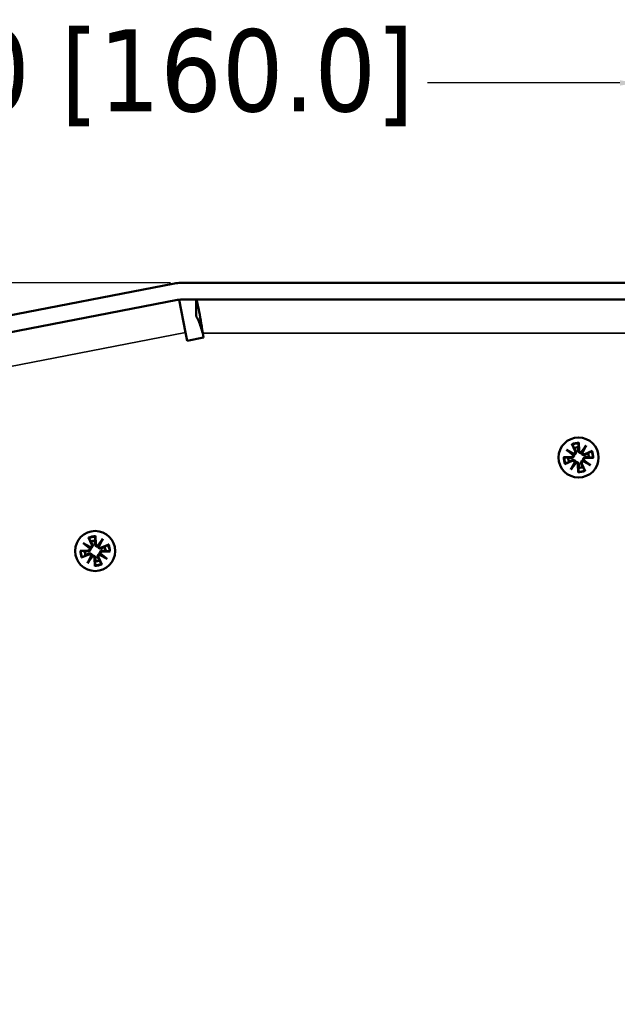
# Model space of a CAD drawing. Header units: inches. Extents: x 1.9 to 64.4, y 1.6 to 69.2.
# Tile 37 of 256: x 7 to 10.6, y 60.1 to 66.1. Entities that reach past the tile are written whole.
import ezdxf

# ---------------------------------------------------------------- set-up
doc = ezdxf.new("R2010")
doc.units = ezdxf.units.IN
doc.header["$MEASUREMENT"] = 0
for name, color, linetype, lineweight in [('Dimension (ANSI)', 7, 'Continuous', 25), ('Visible (ANSI)', 7, 'Continuous', 50), ('Visible Narrow (ANSI)', 7, 'Continuous', 35)]:
    doc.layers.add(name, color=color, linetype=linetype, lineweight=lineweight)
doc.styles.add('Note Text (ANSI)', font='tahoma.ttf')
doc.dimstyles.new('Default (ANSI)', dxfattribs={"dimtxt": 0.5, "dimasz": 0.098425, "dimexe": 0.125, "dimexo": 0.0625, "dimgap": 0.031496, "dimtad": 0, "dimtih": 1, "dimtoh": 1, "dimrnd": 1e-08, "dimzin": 4, "dimdsep": 46, "dimtxsty": 'Note Text (ANSI)', "dimcen": 0.09, "dimdle": 0.393701, "dimclrd": 256, "dimclre": 256, "dimclrt": 256, "dimadec": 0, "dimazin": 1, "dimtfac": 1, "dimtofl": 0, "dimtmove": 0, "dimatfit": 3, "dimfxl": 1, "dimtolj": 1, "dimtzin": 4, "dimlwd": -1, "dimlwe": -1, "dimarcsym": 0})

# ---------------------------------------------------------------- blocks, each defined once
blk = doc.blocks.new('*D4')
at = {"layer": 'Defpoints', "color": 0}
for p in [(4.4426, 66.771), (12.0387, 64.959), (4.4426, 63.6846)]:
    blk.add_point(p, dxfattribs=at)
at = {"layer": 'Dimension (ANSI)'}
for p, q in [((4.4426, 63.7471), (4.4426, 66.896)), ((12.0387, 65.0215), (12.0387, 66.896)), ((4.541, 66.771), (6.0344, 66.771)), ((11.9402, 66.771), (9.7942, 66.771))]:
    blk.add_line(p, q, dxfattribs=at)
for points in [[(4.541, 66.7875), (4.541, 66.7546), (4.4426, 66.771)], [(11.9402, 66.7875), (11.9402, 66.7546), (12.0387, 66.771)]]:
    blk.add_solid(points, dxfattribs=at)
at = {"layer": 'Dimension (ANSI)', "insert": (6.0659, 67.0981), "char_height": 0.5, "attachment_point": 1, "style": 'Note Text (ANSI)'}
blk.add_mtext('\\A1;7.60 [192.9]', dxfattribs=at)
blk = doc.blocks.new('*D6')
at = {"layer": 'Defpoints', "color": 0}
for p in [(7.9731, 64.5321), (3.9775, 42.9984), (10.7492, 42.9984)]:
    blk.add_point(p, dxfattribs=at)
at = {"layer": 'Dimension (ANSI)'}
for p, q in [((7.9106, 64.5321), (3.8525, 64.5321)), ((3.9775, 64.4336), (3.9775, 52.3209)), ((3.9775, 43.0968), (3.9775, 51.6038)), ((10.6867, 42.9984), (3.8525, 42.9984))]:
    blk.add_line(p, q, dxfattribs=at)
for points in [[(3.9611, 64.4336), (3.9939, 64.4336), (3.9775, 64.5321)], [(3.9611, 43.0968), (3.9939, 43.0968), (3.9775, 42.9984)]]:
    blk.add_solid(points, dxfattribs=at)
at = {"layer": 'Dimension (ANSI)', "insert": (1.9431, 52.2895), "char_height": 0.5, "attachment_point": 1, "style": 'Note Text (ANSI)'}
blk.add_mtext('\\A1;21.53 [547.0]', dxfattribs=at)
blk = doc.blocks.new('*D8')
at = {"layer": 'Defpoints', "color": 0}
for p in [(4.4426, 65.749), (4.4426, 63.6846), (10.743, 63.4088)]:
    blk.add_point(p, dxfattribs=at)
at = {"layer": 'Dimension (ANSI)'}
for p, q in [((4.4426, 63.7471), (4.4426, 65.874)), ((10.743, 63.4713), (10.743, 65.874)), ((4.541, 65.749), (5.7106, 65.749)), ((10.6446, 65.749), (9.4751, 65.749))]:
    blk.add_line(p, q, dxfattribs=at)
for points in [[(4.541, 65.7654), (4.541, 65.7326), (4.4426, 65.749)], [(10.6446, 65.7654), (10.6446, 65.7326), (10.743, 65.749)]]:
    blk.add_solid(points, dxfattribs=at)
at = {"layer": 'Dimension (ANSI)', "insert": (5.7421, 66.076), "char_height": 0.5, "attachment_point": 1, "style": 'Note Text (ANSI)'}
blk.add_mtext('\\A1;6.30 [160.0]', dxfattribs=at)

msp = doc.modelspace()

# ---------------------------------------------------------------- linework, layer by layer
at = {"layer": 'Visible (ANSI)'}
for p, q in [((7.9344, 64.5284), (4.6077, 63.8847)), ((10.9818, 64.5321), (7.9731, 64.5321)), ((4.6271, 63.7847), (7.9537, 64.4283)), ((7.9634, 64.4297), (8.002, 64.2301)), ((10.9601, 64.4302), (7.9731, 64.4302)), ((8.002, 64.2301), (8.0117, 64.1801)), ((8.0117, 64.1801), (8.1117, 64.1994)), ((8.1117, 64.1994), (8.1065, 64.2264)), ((10.3532, 63.5522), (10.3721, 63.5073)), ((10.3951, 63.5613), (10.3965, 63.5126)), ((10.4085, 63.5017), (10.4402, 63.5424)), ((10.4402, 63.5424), (10.4153, 63.5036)), ((10.4402, 63.5424), (10.4163, 63.4966)), ((10.3011, 63.4711), (10.3498, 63.4726)), ((10.32, 63.5162), (10.3658, 63.4924)), ((10.32, 63.5162), (10.3588, 63.4913)), ((10.3608, 63.4845), (10.32, 63.5162)), ((10.4761, 63.5092), (10.4312, 63.4903)), ((10.4852, 63.4674), (10.4366, 63.4659)), ((10.3103, 63.4292), (10.3551, 63.4481)), ((10.3462, 63.396), (10.3701, 63.4419)), ((10.3779, 63.4368), (10.3462, 63.396)), ((10.3462, 63.396), (10.3711, 63.4349)), ((10.3913, 63.3772), (10.3898, 63.4259)), ((10.4332, 63.3863), (10.4143, 63.4312)), ((10.4664, 63.4222), (10.4206, 63.4461)), ((10.4256, 63.454), (10.4664, 63.4222)), ((10.4664, 63.4222), (10.4276, 63.4472)), ((7.4122, 62.9831), (7.4311, 62.9382)), ((7.4541, 62.9922), (7.4555, 62.9436)), ((7.379, 62.9472), (7.4248, 62.9233)), ((7.379, 62.9472), (7.4178, 62.9223)), ((7.4198, 62.9155), (7.379, 62.9472)), ((7.4675, 62.9326), (7.4992, 62.9734)), ((7.4992, 62.9734), (7.4743, 62.9346)), ((7.4992, 62.9734), (7.4753, 62.9276)), ((7.5351, 62.9402), (7.4902, 62.9213)), ((7.3601, 62.9021), (7.4088, 62.9035)), ((7.3693, 62.8602), (7.4141, 62.8791)), ((7.4052, 62.827), (7.429, 62.8728)), ((7.4369, 62.8678), (7.4052, 62.827)), ((7.4052, 62.827), (7.4301, 62.8658)), ((7.4922, 62.8173), (7.4733, 62.8621)), ((7.5254, 62.8532), (7.4796, 62.8771)), ((7.4846, 62.8849), (7.5254, 62.8532)), ((7.5254, 62.8532), (7.4866, 62.8781)), ((7.5442, 62.8983), (7.4956, 62.8968)), ((7.4503, 62.8081), (7.4488, 62.8568))]:
    msp.add_line(p, q, dxfattribs=at)
for centre in [(10.3932, 63.4692), (7.4522, 62.9002)]:
    msp.add_circle(centre, 0.122, dxfattribs=at)
for centre, radius, start, end in [((7.9731, 64.3283), 0.2038, 90, 100.95), ((7.9731, 64.3283), 0.1019, 90, 100.95), ((10.3932, 63.4692), 0.0629, 91.34023, 113.23977), ((10.3932, 63.4692), 0.0629, 181.34023, 203.23977), ((10.3495, 63.4839), 0.0113, 271.72954, 3.17119), ((10.3617, 63.5029), 0.0113, 291.40881, 22.85046), ((10.4078, 63.5129), 0.0113, 181.72954, 273.17119), ((10.4268, 63.5007), 0.0113, 201.40881, 292.85046), ((10.4369, 63.4546), 0.0113, 91.72954, 183.17119), ((10.3932, 63.4692), 0.0629, 1.34023, 23.23977), ((10.3595, 63.4377), 0.0113, 21.40881, 112.85046), ((10.3785, 63.4255), 0.0113, 1.72954, 93.17119), ((10.3932, 63.4692), 0.0629, 271.34023, 293.23977), ((10.4247, 63.4356), 0.0113, 111.40881, 202.85046), ((7.4207, 62.9339), 0.0113, 291.40881, 22.85046), ((7.4522, 62.9002), 0.0629, 91.34023, 113.23977), ((7.4668, 62.9439), 0.0113, 181.72954, 273.17119), ((7.4858, 62.9317), 0.0113, 201.40881, 292.85046), ((7.4522, 62.9002), 0.0629, 1.34023, 23.23977), ((7.4522, 62.9002), 0.0629, 181.34023, 203.23977), ((7.4085, 62.9148), 0.0113, 271.72954, 3.17119), ((7.4185, 62.8687), 0.0113, 21.40881, 112.85046), ((7.4375, 62.8565), 0.0113, 1.72954, 93.17119), ((7.4837, 62.8665), 0.0113, 111.40881, 202.85046), ((7.4959, 62.8855), 0.0113, 91.72954, 183.17119), ((7.4522, 62.9002), 0.0629, 271.34023, 293.23977)]:
    msp.add_arc(centre, radius, start, end, dxfattribs=at)
for centre, major_axis, start_param, end_param in [((10.361, 63.5015), (0.00481, 0.00924), 3.416662, 4.116322), ((10.3504, 63.4851), (0.0064, 0.00822), 5.308456, 6.008116), ((10.4091, 63.512), (0.00822, -0.0064), 5.308456, 6.008116), ((10.4254, 63.5015), (0.00924, -0.00481), 3.416662, 4.116322), ((10.3609, 63.437), (-0.00924, 0.00481), 3.416662, 4.116322), ((10.3773, 63.4265), (-0.00822, 0.0064), 5.308456, 6.008116), ((10.4254, 63.437), (-0.00481, -0.00924), 3.416662, 4.116322), ((10.4359, 63.4533), (-0.0064, -0.00822), 5.308456, 6.008116), ((7.42, 62.9325), (0.00481, 0.00924), 3.416662, 4.116322), ((7.4094, 62.9161), (0.0064, 0.00822), 5.308456, 6.008116), ((7.4681, 62.9429), (0.00822, -0.0064), 5.308456, 6.008116), ((7.4844, 62.9324), (0.00924, -0.00481), 3.416662, 4.116322), ((7.4199, 62.868), (-0.00924, 0.00481), 3.416662, 4.116322), ((7.4363, 62.8574), (-0.00822, 0.0064), 5.308456, 6.008116), ((7.4844, 62.8679), (-0.00481, -0.00924), 3.416662, 4.116322), ((7.4949, 62.8843), (-0.0064, -0.00822), 5.308456, 6.008116)]:
    msp.add_ellipse(centre, major_axis=major_axis, ratio=0.988452, start_param=start_param, end_param=end_param, dxfattribs=at)
msp.add_open_spline([(8.0671, 64.3283), (8.0671, 64.3622), (8.0671, 64.3962), (8.0671, 64.4302)], degree=3, dxfattribs=at)
for points, knots in [([(8.0671, 64.4302), (8.0695, 64.4302), (8.0757, 64.4077), (8.0905, 64.3322), (8.0991, 64.2795), (8.1065, 64.2264)], [-1, -1, -1, -1, -0.5, -0.5, 0, 0, 0, 0]), ([(8.1065, 64.2264), (8.0991, 64.2529), (8.0905, 64.2793), (8.0757, 64.317), (8.0695, 64.3283), (8.0671, 64.3283)], [0, 0, 0, 0, 0.5, 0.5, 1, 1, 1, 1]), ([(10.3564, 63.5456), (10.3562, 63.5459), (10.3559, 63.5464), (10.3553, 63.5475), (10.3549, 63.5484), (10.3541, 63.5501), (10.3536, 63.5512), (10.3532, 63.5522)], [0.07098242, 0.07098242, 0.07098242, 0.07098242, 0.07729721, 0.07729721, 0.08500226, 0.08500226, 0.0927151, 0.0927151, 0.0927151, 0.0927151]), ([(10.3951, 63.5613), (10.3951, 63.5603), (10.3951, 63.5591), (10.3951, 63.5572), (10.3951, 63.5562), (10.395, 63.5549), (10.395, 63.5543), (10.3949, 63.5539)], [0.03096026, 0.03096026, 0.03096026, 0.03096026, 0.0386731, 0.0386731, 0.04637815, 0.04637815, 0.05269294, 0.05269294, 0.05269294, 0.05269294]), ([(10.3011, 63.4711), (10.3021, 63.4711), (10.3033, 63.4712), (10.3052, 63.4711), (10.3062, 63.4711), (10.3075, 63.471), (10.3081, 63.471), (10.3085, 63.4709)], [0.03096026, 0.03096026, 0.03096026, 0.03096026, 0.0386731, 0.0386731, 0.04637815, 0.04637815, 0.05269294, 0.05269294, 0.05269294, 0.05269294]), ([(10.3662, 63.4865), (10.3664, 63.4855), (10.3665, 63.4843), (10.3665, 63.4815), (10.3662, 63.4799), (10.3652, 63.477), (10.3645, 63.4755), (10.3626, 63.4729), (10.3615, 63.4718), (10.359, 63.4699), (10.3575, 63.469), (10.3542, 63.4678), (10.3525, 63.4675), (10.3509, 63.4675), (10.3506, 63.4674), (10.3503, 63.4674), (10.35, 63.4674)], [-0.071101, -0.071101, -0.071101, -0.071101, -0.06251907, -0.06251907, -0.05079094, -0.05079094, -0.03906281, -0.03906281, -0.02733467, -0.02733467, -0.01366734, -0.01366734, 0, 0, 0, 0.00274975, 0.00274975, 0.00274975, 0.00274975]), ([(10.3588, 63.4913), (10.359, 63.4912), (10.3591, 63.4911), (10.3609, 63.49), (10.3621, 63.4892), (10.3642, 63.4878), (10.3652, 63.4872), (10.3662, 63.4865)], [-2.1596588, -2.1596588, -2.1596588, -2.1596588, -2.1543442, -2.1543442, -2.0926152, -2.0926152, -2.0165489, -2.0165489, -2.0165489, -2.0165489]), ([(10.3768, 63.5093), (10.377, 63.509), (10.3771, 63.5087), (10.3778, 63.5069), (10.3783, 63.5052), (10.3785, 63.5018), (10.3784, 63.5), (10.3777, 63.497), (10.3771, 63.4955), (10.3755, 63.4927), (10.3745, 63.4915), (10.3723, 63.4893), (10.3709, 63.4884), (10.3684, 63.4872), (10.3673, 63.4868), (10.3662, 63.4865)], [0.16257601, 0.16257601, 0.16257601, 0.16257601, 0.16532576, 0.16532576, 0.1789931, 0.1789931, 0.19266044, 0.19266044, 0.20438857, 0.20438857, 0.2161167, 0.2161167, 0.22784483, 0.22784483, 0.23642676, 0.23642676, 0.23642676, 0.23642676]), ([(10.4105, 63.4962), (10.4094, 63.496), (10.4083, 63.4959), (10.4055, 63.4959), (10.4039, 63.4962), (10.4009, 63.4972), (10.3995, 63.498), (10.3969, 63.4998), (10.3957, 63.501), (10.3938, 63.5034), (10.393, 63.5049), (10.3918, 63.5082), (10.3915, 63.5099), (10.3914, 63.5115), (10.3914, 63.5118), (10.3914, 63.5121), (10.3914, 63.5124)], [-0.071101, -0.071101, -0.071101, -0.071101, -0.06251907, -0.06251907, -0.05079094, -0.05079094, -0.03906281, -0.03906281, -0.02733467, -0.02733467, -0.01366734, -0.01366734, 0, 0, 0, 0.00274975, 0.00274975, 0.00274975, 0.00274975]), ([(10.4153, 63.5036), (10.4152, 63.5034), (10.4151, 63.5033), (10.4139, 63.5016), (10.4132, 63.5004), (10.4118, 63.4982), (10.4111, 63.4972), (10.4105, 63.4962)], [-2.1596588, -2.1596588, -2.1596588, -2.1596588, -2.1543442, -2.1543442, -2.0926152, -2.0926152, -2.0165489, -2.0165489, -2.0165489, -2.0165489]), ([(10.4332, 63.4856), (10.4329, 63.4854), (10.4326, 63.4853), (10.4309, 63.4846), (10.4292, 63.4842), (10.4258, 63.4839), (10.424, 63.484), (10.421, 63.4847), (10.4195, 63.4853), (10.4167, 63.4869), (10.4154, 63.4879), (10.4133, 63.4902), (10.4124, 63.4915), (10.4111, 63.494), (10.4108, 63.4951), (10.4105, 63.4962)], [0.16257601, 0.16257601, 0.16257601, 0.16257601, 0.16532576, 0.16532576, 0.1789931, 0.1789931, 0.19266044, 0.19266044, 0.20438857, 0.20438857, 0.2161167, 0.2161167, 0.22784483, 0.22784483, 0.23642676, 0.23642676, 0.23642676, 0.23642676]), ([(10.4201, 63.4519), (10.4199, 63.453), (10.4198, 63.4542), (10.4199, 63.4569), (10.4202, 63.4586), (10.4212, 63.4615), (10.4219, 63.463), (10.4238, 63.4656), (10.4249, 63.4667), (10.4274, 63.4686), (10.4289, 63.4695), (10.4322, 63.4706), (10.4339, 63.4709), (10.4354, 63.471), (10.4358, 63.471), (10.4361, 63.471), (10.4364, 63.471)], [-0.071101, -0.071101, -0.071101, -0.071101, -0.06251907, -0.06251907, -0.05079094, -0.05079094, -0.03906281, -0.03906281, -0.02733467, -0.02733467, -0.01366734, -0.01366734, 0, 0, 0, 0.00274975, 0.00274975, 0.00274975, 0.00274975]), ([(10.4695, 63.506), (10.4699, 63.5062), (10.4703, 63.5065), (10.4715, 63.5071), (10.4724, 63.5076), (10.4741, 63.5084), (10.4752, 63.5088), (10.4761, 63.5092)], [0.07098242, 0.07098242, 0.07098242, 0.07098242, 0.07729721, 0.07729721, 0.08500226, 0.08500226, 0.0927151, 0.0927151, 0.0927151, 0.0927151]), ([(10.4852, 63.4674), (10.4842, 63.4673), (10.483, 63.4673), (10.4812, 63.4673), (10.4802, 63.4673), (10.4789, 63.4674), (10.4783, 63.4675), (10.4779, 63.4675)], [0.03096026, 0.03096026, 0.03096026, 0.03096026, 0.0386731, 0.0386731, 0.04637815, 0.04637815, 0.05269294, 0.05269294, 0.05269294, 0.05269294]), ([(10.3169, 63.4324), (10.3165, 63.4322), (10.316, 63.4319), (10.3149, 63.4313), (10.314, 63.4309), (10.3123, 63.4301), (10.3112, 63.4296), (10.3103, 63.4292)], [0.07098242, 0.07098242, 0.07098242, 0.07098242, 0.07729721, 0.07729721, 0.08500226, 0.08500226, 0.0927151, 0.0927151, 0.0927151, 0.0927151]), ([(10.3531, 63.4529), (10.3534, 63.453), (10.3537, 63.4532), (10.3555, 63.4539), (10.3572, 63.4543), (10.3606, 63.4546), (10.3624, 63.4544), (10.3654, 63.4537), (10.3669, 63.4532), (10.3697, 63.4516), (10.371, 63.4505), (10.3731, 63.4483), (10.374, 63.4469), (10.3752, 63.4444), (10.3756, 63.4433), (10.3759, 63.4423)], [0.16257601, 0.16257601, 0.16257601, 0.16257601, 0.16532576, 0.16532576, 0.1789931, 0.1789931, 0.19266044, 0.19266044, 0.20438857, 0.20438857, 0.2161167, 0.2161167, 0.22784483, 0.22784483, 0.23642676, 0.23642676, 0.23642676, 0.23642676]), ([(10.3711, 63.4349), (10.3712, 63.435), (10.3713, 63.4352), (10.3724, 63.4369), (10.3732, 63.4381), (10.3746, 63.4402), (10.3752, 63.4413), (10.3759, 63.4423)], [-2.1596588, -2.1596588, -2.1596588, -2.1596588, -2.1543442, -2.1543442, -2.0926152, -2.0926152, -2.0165489, -2.0165489, -2.0165489, -2.0165489]), ([(10.3759, 63.4423), (10.377, 63.4425), (10.3781, 63.4426), (10.3809, 63.4425), (10.3825, 63.4422), (10.3854, 63.4412), (10.3869, 63.4405), (10.3895, 63.4386), (10.3906, 63.4375), (10.3925, 63.4351), (10.3934, 63.4335), (10.3946, 63.4303), (10.3949, 63.4286), (10.395, 63.427), (10.395, 63.4267), (10.395, 63.4263), (10.395, 63.426)], [-0.071101, -0.071101, -0.071101, -0.071101, -0.06251907, -0.06251907, -0.05079094, -0.05079094, -0.03906281, -0.03906281, -0.02733467, -0.02733467, -0.01366734, -0.01366734, 0, 0, 0, 0.00274975, 0.00274975, 0.00274975, 0.00274975]), ([(10.4095, 63.4292), (10.4094, 63.4295), (10.4093, 63.4298), (10.4086, 63.4315), (10.4081, 63.4332), (10.4078, 63.4367), (10.408, 63.4384), (10.4087, 63.4414), (10.4093, 63.4429), (10.4108, 63.4457), (10.4119, 63.447), (10.4141, 63.4491), (10.4155, 63.4501), (10.418, 63.4513), (10.4191, 63.4517), (10.4201, 63.4519)], [0.16257601, 0.16257601, 0.16257601, 0.16257601, 0.16532576, 0.16532576, 0.1789931, 0.1789931, 0.19266044, 0.19266044, 0.20438857, 0.20438857, 0.2161167, 0.2161167, 0.22784483, 0.22784483, 0.23642676, 0.23642676, 0.23642676, 0.23642676]), ([(10.4276, 63.4472), (10.4274, 63.4473), (10.4273, 63.4474), (10.4255, 63.4485), (10.4243, 63.4492), (10.4222, 63.4506), (10.4211, 63.4513), (10.4201, 63.4519)], [-2.1596588, -2.1596588, -2.1596588, -2.1596588, -2.1543442, -2.1543442, -2.0926152, -2.0926152, -2.0165489, -2.0165489, -2.0165489, -2.0165489]), ([(10.3913, 63.3772), (10.3913, 63.3782), (10.3913, 63.3794), (10.3913, 63.3812), (10.3913, 63.3823), (10.3914, 63.3836), (10.3914, 63.3841), (10.3915, 63.3845)], [0.03096026, 0.03096026, 0.03096026, 0.03096026, 0.0386731, 0.0386731, 0.04637815, 0.04637815, 0.05269294, 0.05269294, 0.05269294, 0.05269294]), ([(10.43, 63.3929), (10.4302, 63.3926), (10.4305, 63.3921), (10.4311, 63.3909), (10.4315, 63.39), (10.4323, 63.3883), (10.4328, 63.3872), (10.4332, 63.3863)], [0.07098242, 0.07098242, 0.07098242, 0.07098242, 0.07729721, 0.07729721, 0.08500226, 0.08500226, 0.0927151, 0.0927151, 0.0927151, 0.0927151]), ([(7.4154, 62.9765), (7.4152, 62.9769), (7.4149, 62.9773), (7.4143, 62.9785), (7.4138, 62.9794), (7.4131, 62.9811), (7.4126, 62.9822), (7.4122, 62.9831)], [0.07098242, 0.07098242, 0.07098242, 0.07098242, 0.07729721, 0.07729721, 0.08500226, 0.08500226, 0.0927151, 0.0927151, 0.0927151, 0.0927151]), ([(7.4541, 62.9922), (7.4541, 62.9912), (7.4541, 62.99), (7.4541, 62.9882), (7.4541, 62.9872), (7.454, 62.9859), (7.4539, 62.9853), (7.4539, 62.9849)], [0.03096026, 0.03096026, 0.03096026, 0.03096026, 0.0386731, 0.0386731, 0.04637815, 0.04637815, 0.05269294, 0.05269294, 0.05269294, 0.05269294]), ([(7.4178, 62.9223), (7.418, 62.9222), (7.4181, 62.9221), (7.4199, 62.9209), (7.4211, 62.9202), (7.4232, 62.9188), (7.4242, 62.9181), (7.4252, 62.9175)], [-2.1596588, -2.1596588, -2.1596588, -2.1596588, -2.1543442, -2.1543442, -2.0926152, -2.0926152, -2.0165489, -2.0165489, -2.0165489, -2.0165489]), ([(7.4358, 62.9402), (7.436, 62.9399), (7.4361, 62.9397), (7.4368, 62.9379), (7.4373, 62.9362), (7.4375, 62.9328), (7.4374, 62.931), (7.4367, 62.928), (7.4361, 62.9265), (7.4345, 62.9237), (7.4335, 62.9224), (7.4313, 62.9203), (7.4299, 62.9194), (7.4274, 62.9182), (7.4263, 62.9178), (7.4252, 62.9175)], [0.16257601, 0.16257601, 0.16257601, 0.16257601, 0.16532576, 0.16532576, 0.1789931, 0.1789931, 0.19266044, 0.19266044, 0.20438857, 0.20438857, 0.2161167, 0.2161167, 0.22784483, 0.22784483, 0.23642676, 0.23642676, 0.23642676, 0.23642676]), ([(7.4695, 62.9272), (7.4684, 62.9269), (7.4673, 62.9268), (7.4645, 62.9269), (7.4629, 62.9272), (7.4599, 62.9282), (7.4585, 62.9289), (7.4559, 62.9308), (7.4547, 62.9319), (7.4528, 62.9344), (7.452, 62.9359), (7.4508, 62.9392), (7.4505, 62.9409), (7.4504, 62.9424), (7.4504, 62.9428), (7.4504, 62.9431), (7.4504, 62.9434)], [-0.071101, -0.071101, -0.071101, -0.071101, -0.06251907, -0.06251907, -0.05079094, -0.05079094, -0.03906281, -0.03906281, -0.02733467, -0.02733467, -0.01366734, -0.01366734, 0, 0, 0, 0.00274975, 0.00274975, 0.00274975, 0.00274975]), ([(7.4743, 62.9346), (7.4742, 62.9344), (7.4741, 62.9343), (7.4729, 62.9325), (7.4722, 62.9313), (7.4708, 62.9292), (7.4701, 62.9281), (7.4695, 62.9272)], [-2.1596588, -2.1596588, -2.1596588, -2.1596588, -2.1543442, -2.1543442, -2.0926152, -2.0926152, -2.0165489, -2.0165489, -2.0165489, -2.0165489]), ([(7.4922, 62.9165), (7.4919, 62.9164), (7.4916, 62.9163), (7.4899, 62.9156), (7.4882, 62.9151), (7.4848, 62.9148), (7.483, 62.915), (7.48, 62.9157), (7.4785, 62.9163), (7.4757, 62.9178), (7.4744, 62.9189), (7.4723, 62.9211), (7.4714, 62.9225), (7.4701, 62.925), (7.4698, 62.9261), (7.4695, 62.9272)], [0.16257601, 0.16257601, 0.16257601, 0.16257601, 0.16532576, 0.16532576, 0.1789931, 0.1789931, 0.19266044, 0.19266044, 0.20438857, 0.20438857, 0.2161167, 0.2161167, 0.22784483, 0.22784483, 0.23642676, 0.23642676, 0.23642676, 0.23642676]), ([(7.5285, 62.937), (7.5288, 62.9372), (7.5293, 62.9375), (7.5305, 62.9381), (7.5314, 62.9385), (7.5331, 62.9393), (7.5342, 62.9398), (7.5351, 62.9402)], [0.07098242, 0.07098242, 0.07098242, 0.07098242, 0.07729721, 0.07729721, 0.08500226, 0.08500226, 0.0927151, 0.0927151, 0.0927151, 0.0927151]), ([(7.3601, 62.9021), (7.3611, 62.9021), (7.3623, 62.9021), (7.3642, 62.9021), (7.3652, 62.9021), (7.3665, 62.902), (7.3671, 62.902), (7.3675, 62.9019)], [0.03096026, 0.03096026, 0.03096026, 0.03096026, 0.0386731, 0.0386731, 0.04637815, 0.04637815, 0.05269294, 0.05269294, 0.05269294, 0.05269294]), ([(7.3759, 62.8634), (7.3755, 62.8632), (7.375, 62.8629), (7.3739, 62.8623), (7.373, 62.8619), (7.3713, 62.8611), (7.3702, 62.8606), (7.3693, 62.8602)], [0.07098242, 0.07098242, 0.07098242, 0.07098242, 0.07729721, 0.07729721, 0.08500226, 0.08500226, 0.0927151, 0.0927151, 0.0927151, 0.0927151]), ([(7.4252, 62.9175), (7.4254, 62.9164), (7.4255, 62.9153), (7.4255, 62.9125), (7.4252, 62.9109), (7.4242, 62.9079), (7.4235, 62.9065), (7.4216, 62.9039), (7.4205, 62.9027), (7.418, 62.9008), (7.4165, 62.9), (7.4132, 62.8988), (7.4115, 62.8985), (7.4099, 62.8984), (7.4096, 62.8984), (7.4093, 62.8984), (7.409, 62.8984)], [-0.071101, -0.071101, -0.071101, -0.071101, -0.06251907, -0.06251907, -0.05079094, -0.05079094, -0.03906281, -0.03906281, -0.02733467, -0.02733467, -0.01366734, -0.01366734, 0, 0, 0, 0.00274975, 0.00274975, 0.00274975, 0.00274975]), ([(7.4121, 62.8838), (7.4124, 62.884), (7.4127, 62.8841), (7.4145, 62.8848), (7.4162, 62.8853), (7.4196, 62.8855), (7.4214, 62.8854), (7.4244, 62.8847), (7.4259, 62.8841), (7.4287, 62.8825), (7.43, 62.8815), (7.4321, 62.8793), (7.433, 62.8779), (7.4342, 62.8754), (7.4346, 62.8743), (7.4349, 62.8732)], [0.16257601, 0.16257601, 0.16257601, 0.16257601, 0.16532576, 0.16532576, 0.1789931, 0.1789931, 0.19266044, 0.19266044, 0.20438857, 0.20438857, 0.2161167, 0.2161167, 0.22784483, 0.22784483, 0.23642676, 0.23642676, 0.23642676, 0.23642676]), ([(7.4301, 62.8658), (7.4302, 62.866), (7.4303, 62.8661), (7.4314, 62.8679), (7.4322, 62.8691), (7.4336, 62.8712), (7.4342, 62.8722), (7.4349, 62.8732)], [-2.1596588, -2.1596588, -2.1596588, -2.1596588, -2.1543442, -2.1543442, -2.0926152, -2.0926152, -2.0165489, -2.0165489, -2.0165489, -2.0165489]), ([(7.4349, 62.8732), (7.436, 62.8734), (7.4371, 62.8735), (7.4399, 62.8735), (7.4415, 62.8732), (7.4444, 62.8722), (7.4459, 62.8715), (7.4485, 62.8696), (7.4496, 62.8685), (7.4515, 62.866), (7.4524, 62.8645), (7.4536, 62.8612), (7.4539, 62.8595), (7.454, 62.8579), (7.454, 62.8576), (7.454, 62.8573), (7.454, 62.857)], [-0.071101, -0.071101, -0.071101, -0.071101, -0.06251907, -0.06251907, -0.05079094, -0.05079094, -0.03906281, -0.03906281, -0.02733467, -0.02733467, -0.01366734, -0.01366734, 0, 0, 0, 0.00274975, 0.00274975, 0.00274975, 0.00274975]), ([(7.4685, 62.8601), (7.4684, 62.8604), (7.4683, 62.8607), (7.4675, 62.8625), (7.4671, 62.8642), (7.4668, 62.8676), (7.467, 62.8694), (7.4677, 62.8724), (7.4683, 62.8739), (7.4698, 62.8767), (7.4709, 62.878), (7.4731, 62.8801), (7.4745, 62.881), (7.477, 62.8822), (7.4781, 62.8826), (7.4791, 62.8829)], [0.16257601, 0.16257601, 0.16257601, 0.16257601, 0.16532576, 0.16532576, 0.1789931, 0.1789931, 0.19266044, 0.19266044, 0.20438857, 0.20438857, 0.2161167, 0.2161167, 0.22784483, 0.22784483, 0.23642676, 0.23642676, 0.23642676, 0.23642676]), ([(7.4791, 62.8829), (7.4789, 62.884), (7.4788, 62.8851), (7.4789, 62.8879), (7.4792, 62.8895), (7.4802, 62.8924), (7.4809, 62.8939), (7.4828, 62.8965), (7.4839, 62.8977), (7.4864, 62.8996), (7.4879, 62.9004), (7.4912, 62.9016), (7.4929, 62.9019), (7.4944, 62.902), (7.4948, 62.902), (7.4951, 62.902), (7.4954, 62.902)], [-0.071101, -0.071101, -0.071101, -0.071101, -0.06251907, -0.06251907, -0.05079094, -0.05079094, -0.03906281, -0.03906281, -0.02733467, -0.02733467, -0.01366734, -0.01366734, 0, 0, 0, 0.00274975, 0.00274975, 0.00274975, 0.00274975]), ([(7.4866, 62.8781), (7.4864, 62.8782), (7.4863, 62.8783), (7.4845, 62.8794), (7.4833, 62.8802), (7.4812, 62.8816), (7.4801, 62.8822), (7.4791, 62.8829)], [-2.1596588, -2.1596588, -2.1596588, -2.1596588, -2.1543442, -2.1543442, -2.0926152, -2.0926152, -2.0165489, -2.0165489, -2.0165489, -2.0165489]), ([(7.5442, 62.8983), (7.5432, 62.8983), (7.542, 62.8983), (7.5402, 62.8983), (7.5392, 62.8983), (7.5379, 62.8984), (7.5373, 62.8984), (7.5369, 62.8985)], [0.03096026, 0.03096026, 0.03096026, 0.03096026, 0.0386731, 0.0386731, 0.04637815, 0.04637815, 0.05269294, 0.05269294, 0.05269294, 0.05269294]), ([(7.4503, 62.8081), (7.4503, 62.8091), (7.4503, 62.8103), (7.4503, 62.8122), (7.4503, 62.8132), (7.4504, 62.8145), (7.4504, 62.8151), (7.4505, 62.8155)], [0.03096026, 0.03096026, 0.03096026, 0.03096026, 0.0386731, 0.0386731, 0.04637815, 0.04637815, 0.05269294, 0.05269294, 0.05269294, 0.05269294]), ([(7.489, 62.8239), (7.4892, 62.8235), (7.4895, 62.823), (7.4901, 62.8219), (7.4905, 62.821), (7.4913, 62.8193), (7.4918, 62.8182), (7.4922, 62.8173)], [0.07098242, 0.07098242, 0.07098242, 0.07098242, 0.07729721, 0.07729721, 0.08500226, 0.08500226, 0.0927151, 0.0927151, 0.0927151, 0.0927151])]:
    msp.add_open_spline(points, degree=3, knots=knots, dxfattribs=at)
for points, weights in [([(10.3564, 63.5456), (10.3633, 63.535), (10.3684, 63.527)], [1.00190629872, 1.01175609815, 1]), ([(10.3684, 63.527), (10.3734, 63.5165), (10.3768, 63.5093)], [1, 1.21603709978, 1.42821156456]), ([(10.3914, 63.5124), (10.3915, 63.5205), (10.3917, 63.5321)], [1.42821156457, 1.21603709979, 1]), ([(10.3917, 63.5321), (10.3931, 63.5415), (10.3949, 63.5539)], [1, 1.01175609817, 1.00190629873]), ([(10.3303, 63.4678), (10.321, 63.4691), (10.3085, 63.4709)], [1, 1.01175609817, 1.00190629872]), ([(10.35, 63.4674), (10.342, 63.4676), (10.3303, 63.4678)], [1.42821156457, 1.21603709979, 1]), ([(10.451, 63.494), (10.4405, 63.489), (10.4332, 63.4856)], [1, 1.21603709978, 1.42821156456]), ([(10.4364, 63.471), (10.4444, 63.4709), (10.4561, 63.4707)], [1.42821156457, 1.21603709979, 1]), ([(10.4695, 63.506), (10.4589, 63.4992), (10.451, 63.494)], [1.00190629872, 1.01175609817, 1]), ([(10.4561, 63.4707), (10.4654, 63.4693), (10.4779, 63.4675)], [1, 1.01175609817, 1.00190629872]), ([(10.3169, 63.4324), (10.3275, 63.4393), (10.3354, 63.4444)], [1.00190629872, 1.01175609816, 1]), ([(10.3354, 63.4444), (10.3459, 63.4494), (10.3531, 63.4529)], [1, 1.21603709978, 1.42821156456]), ([(10.3947, 63.4064), (10.3933, 63.397), (10.3915, 63.3845)], [1, 1.01175609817, 1.00190629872]), ([(10.395, 63.426), (10.3949, 63.418), (10.3947, 63.4064)], [1.42821156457, 1.21603709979, 1]), ([(10.418, 63.4114), (10.413, 63.422), (10.4095, 63.4292)], [1, 1.21603709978, 1.42821156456]), ([(10.43, 63.3929), (10.4231, 63.4035), (10.418, 63.4114)], [1.00190629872, 1.01175609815, 1]), ([(7.4507, 62.9631), (7.4521, 62.9724), (7.4539, 62.9849)], [1, 1.01175609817, 1.00190629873]), ([(7.4154, 62.9765), (7.4223, 62.9659), (7.4274, 62.958)], [1.00190629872, 1.01175609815, 1]), ([(7.4274, 62.958), (7.4324, 62.9475), (7.4358, 62.9402)], [1, 1.21603709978, 1.42821156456]), ([(7.4504, 62.9434), (7.4505, 62.9514), (7.4507, 62.9631)], [1.42821156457, 1.21603709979, 1]), ([(7.51, 62.925), (7.4995, 62.92), (7.4922, 62.9165)], [1, 1.21603709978, 1.42821156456]), ([(7.5285, 62.937), (7.5179, 62.9301), (7.51, 62.925)], [1.00190629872, 1.01175609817, 1]), ([(7.3893, 62.8987), (7.38, 62.9001), (7.3675, 62.9019)], [1, 1.01175609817, 1.00190629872]), ([(7.3759, 62.8634), (7.3865, 62.8703), (7.3944, 62.8754)], [1.00190629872, 1.01175609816, 1]), ([(7.409, 62.8984), (7.401, 62.8985), (7.3893, 62.8987)], [1.42821156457, 1.21603709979, 1]), ([(7.3944, 62.8754), (7.4049, 62.8804), (7.4121, 62.8838)], [1, 1.21603709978, 1.42821156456]), ([(7.477, 62.8424), (7.472, 62.8529), (7.4685, 62.8601)], [1, 1.21603709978, 1.42821156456]), ([(7.4954, 62.902), (7.5034, 62.9019), (7.5151, 62.9017)], [1.42821156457, 1.21603709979, 1]), ([(7.5151, 62.9017), (7.5244, 62.9003), (7.5369, 62.8985)], [1, 1.01175609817, 1.00190629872]), ([(7.4537, 62.8373), (7.4523, 62.828), (7.4505, 62.8155)], [1, 1.01175609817, 1.00190629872]), ([(7.454, 62.857), (7.4538, 62.849), (7.4537, 62.8373)], [1.42821156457, 1.21603709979, 1]), ([(7.489, 62.8239), (7.4821, 62.8345), (7.477, 62.8424)], [1.00190629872, 1.01175609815, 1])]:
    msp.add_rational_spline(points, weights, degree=2, dxfattribs=at)
at = {"layer": 'Visible Narrow (ANSI)'}
for p, q in [((4.7658, 63.604), (8.002, 64.2301)), ((8.1065, 64.2264), (10.9168, 64.2264)), ((10.3498, 63.4726), (10.35, 63.4674)), ((10.3721, 63.5073), (10.3768, 63.5093)), ((10.3965, 63.5126), (10.3914, 63.5124)), ((10.4312, 63.4903), (10.4332, 63.4856)), ((10.4366, 63.4659), (10.4364, 63.471)), ((10.3551, 63.4481), (10.3531, 63.4529)), ((10.3898, 63.4259), (10.395, 63.426)), ((10.4143, 63.4312), (10.4095, 63.4292)), ((7.4311, 62.9382), (7.4358, 62.9402)), ((7.4555, 62.9436), (7.4504, 62.9434)), ((7.4902, 62.9213), (7.4922, 62.9165)), ((7.4088, 62.9035), (7.409, 62.8984)), ((7.4141, 62.8791), (7.4121, 62.8838)), ((7.4733, 62.8621), (7.4685, 62.8601)), ((7.4956, 62.8968), (7.4954, 62.902)), ((7.4488, 62.8568), (7.454, 62.857))]:
    msp.add_line(p, q, dxfattribs=at)
for centre, radius, start, end in [((10.3932, 63.4692), 0.0921, 88.83036, 115.74964), ((10.3932, 63.4692), 0.0847, 88.84805, 115.73195), ((10.3932, 63.4692), 0.0921, 178.83036, 205.74964), ((10.3932, 63.4692), 0.0847, 178.84805, 205.73195), ((10.3932, 63.4692), 0.0847, 358.84805, 25.73195), ((10.3932, 63.4692), 0.0921, 358.83036, 25.74964), ((10.3932, 63.4692), 0.0921, 268.83036, 295.74964), ((10.3932, 63.4692), 0.0847, 268.84805, 295.73195), ((7.4522, 62.9002), 0.0921, 88.83036, 115.74964), ((7.4522, 62.9002), 0.0847, 88.84805, 115.73195), ((7.4522, 62.9002), 0.0847, 358.84805, 25.73195), ((7.4522, 62.9002), 0.0921, 358.83036, 25.74964), ((7.4522, 62.9002), 0.0921, 178.83036, 205.74964), ((7.4522, 62.9002), 0.0847, 178.84805, 205.73195), ((7.4522, 62.9002), 0.0921, 268.83036, 295.74964), ((7.4522, 62.9002), 0.0847, 268.84805, 295.73195)]:
    msp.add_arc(centre, radius, start, end, dxfattribs=at)

# ---------------------------------------------------------------- dimensions: what is measured, and where the dimension line sits
at = {"layer": 'Dimension (ANSI)'}
for base, p1, p2, angle, override, picture, middle in [((4.4426, 66.771), (12.0387, 64.959), (4.4426, 63.6846), 180, {"dimtih": 0, "dimtoh": 0, "dimdec": 2, "dimtp": 0, "dimtm": 0, "dimtdec": 2, "dimatfit": 1}, '*D4', (7.9143, 66.771)), ((4.4426, 65.749), (10.743, 63.4088), (4.4426, 63.6846), 180, {"dimtih": 0, "dimtoh": 0, "dimdec": 2, "dimtp": 0, "dimtm": 0, "dimtdec": 2, "dimatfit": 1}, '*D8', (7.5928, 65.749)), ((3.9775, 42.9984), (7.9731, 64.5321), (10.7492, 42.9984), 90, {"dimdec": 2, "dimtp": 0, "dimtm": 0, "dimtdec": 2, "dimatfit": 1}, '*D6', (3.9775, 51.9624))]:
    dim = msp.add_linear_dim(base=base, p1=p1, p2=p2, angle=angle, dimstyle='Default (ANSI)', override=override, dxfattribs=at)
    dim.commit()
    dim.dimension.update_dxf_attribs({"geometry": picture, "text_midpoint": middle, "dimtype": 160})

doc.saveas('drawing.dxf')
